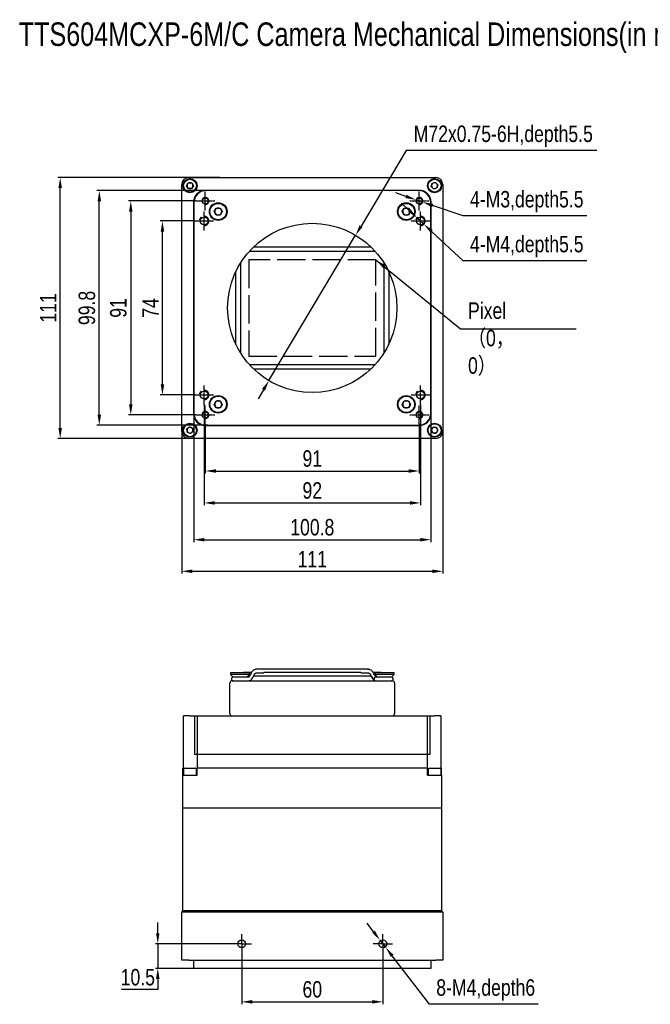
# Model space of a CAD drawing. Header units: millimetres. Extents: x 1800 to 2436, y 112 to 531.
# Tile 1 of 6: x 1800 to 2068, y 112 to 531. Entities that reach past the tile are written whole.
import ezdxf

# ---------------------------------------------------------------- set-up
doc = ezdxf.new("R2010")
doc.units = ezdxf.units.MM
doc.header["$PDSIZE"] = -1
for name, pattern in [('ACAD_ISO02W100', [15, 12, -3]), ('CENTER', [10.16, 6.35, -1.27, 1.27, -1.27]), ('CENTER2', [28.575, 19.05, -3.175, 3.175, -3.175]), ('CENTERX2', [20.32, 12.7, -2.54, 2.54, -2.54])]:
    doc.linetypes.add(name, pattern=pattern)
doc.layers.add('中心线-SW', color=1, linetype='CENTERX2')
for name, color, linetype, lineweight in [('粗实线-AW', 7, 'Continuous', 25), ('细实线', 3, 'Continuous', 25), ('细点画线', 1, 'CENTER2', 25), ('细虚线', 2, 'ACAD_ISO02W100', 25)]:
    doc.layers.add(name, color=color, linetype=linetype, lineweight=lineweight)
doc.styles.add('iTek', font='txt', dxfattribs={"width": 0.8, "height": 7})
doc.dimstyles.new('iTek', dxfattribs={"dimscale": 0, "dimtxt": 7, "dimasz": 4.5, "dimexe": 1, "dimexo": 0, "dimgap": 1.5, "dimtad": 1, "dimtoh": 1, "dimdsep": 46, "dimtxsty": 'iTek', "dimcen": 4, "dimclrd": 256, "dimclre": 256, "dimclrt": 256, "dimazin": 2, "dimtfac": 1, "dimtmove": 0, "dimatfit": 3, "dimfxl": 1, "dimlwd": -1, "dimlwe": -1, "dimarcsym": 0})

# ---------------------------------------------------------------- blocks, each defined once
blk = doc.blocks.new('SW_CENTERMARKSYMBOL_682')
at = {"layer": '中心线-SW', "color": 0, "ltscale": 4}
for p, q in [((-2.5, 0), (-4.15, 0)), ((0, 0), (-2.5, 0)), ((0, 2.5), (0, 4.15)), ((0, 0), (0, 2.5)), ((0, 0), (0, -2.5)), ((0, 0), (2.5, 0)), ((2.5, 0), (4.15, 0)), ((0, -2.5), (0, -4.15))]:
    blk.add_line(p, q, dxfattribs=at)
blk = doc.blocks.new('SW_CENTERMARKSYMBOL_683')
at = {"layer": '中心线-SW', "color": 0, "ltscale": 4}
for p, q in [((-2.5, 0), (-4.15, 0)), ((0, 0), (-2.5, 0)), ((0, 2.5), (0, 4.15)), ((0, 0), (0, 2.5)), ((0, 0), (0, -2.5)), ((0, 0), (2.5, 0)), ((2.5, 0), (4.15, 0)), ((0, -2.5), (0, -4.15))]:
    blk.add_line(p, q, dxfattribs=at)
blk = doc.blocks.new('*D6')
at = {"layer": 'Defpoints', "color": 0, "linetype": 'CENTER'}
for p in [(1942.75, 439.22), (1905.89, 377.37)]:
    blk.add_point(p, dxfattribs=at)
at = {"layer": '细实线'}
for p, q in [((1964.21, 475.24), (1945.05, 443.09)), ((2045.35, 475.24), (1964.21, 475.24)), ((1905.89, 377.37), (1942.75, 439.22)), ((1903.59, 373.51), (1901.28, 369.64))]:
    blk.add_line(p, q, dxfattribs=at)
at = {"layer": '细实线', "linetype": 'CENTER'}
for points in [[(1944.41, 443.47), (1945.69, 442.7), (1942.75, 439.22)], [(1902.94, 373.89), (1904.23, 373.12), (1905.89, 377.37)]]:
    blk.add_solid(points, dxfattribs=at)
at = {"layer": '细实线', "linetype": 'CENTER', "insert": (2005.53, 481.33), "char_height": 7, "attachment_point": 5, "style": 'iTek'}
blk.add_mtext('M72x0.75-6H,depth5.5', dxfattribs=at)
blk = doc.blocks.new('*D7')
at = {"layer": 'Defpoints', "color": 0, "linetype": 'CENTER'}
for p in [(1968.86, 446.66), (1971.78, 443.93)]:
    blk.add_point(p, dxfattribs=at)
at = {"layer": '细实线'}
for p, q in [((1965.56, 449.73), (1962.27, 452.8)), ((1968.86, 446.66), (1971.78, 443.93)), ((1988.42, 428.41), (1975.07, 440.86)), ((2041.12, 428.41), (1988.42, 428.41))]:
    blk.add_line(p, q, dxfattribs=at)
at = {"layer": '细实线', "linetype": 'CENTER'}
for points in [[(1966.08, 450.28), (1965.05, 449.18), (1968.86, 446.66)], [(1975.58, 441.41), (1974.56, 440.31), (1971.78, 443.93)]]:
    blk.add_solid(points, dxfattribs=at)
at = {"layer": '细实线', "linetype": 'CENTER', "insert": (2015.52, 434.41), "char_height": 7, "attachment_point": 5, "style": 'iTek'}
blk.add_mtext('4-M4,depth5.5', dxfattribs=at)
blk = doc.blocks.new('*D8')
at = {"layer": 'Defpoints', "color": 0, "linetype": 'CENTER'}
for p in [(1968.4, 454.28), (1971.24, 453.31)]:
    blk.add_point(p, dxfattribs=at)
at = {"layer": '细实线'}
for p, q in [((1964.14, 455.74), (1959.89, 457.2)), ((1968.4, 454.28), (1971.24, 453.31)), ((1988.42, 447.41), (1975.49, 451.85)), ((2041.12, 447.41), (1988.42, 447.41))]:
    blk.add_line(p, q, dxfattribs=at)
at = {"layer": '细实线', "linetype": 'CENTER'}
for points in [[(1964.39, 456.45), (1963.9, 455.03), (1968.4, 454.28)], [(1975.74, 452.56), (1975.25, 451.14), (1971.24, 453.31)]]:
    blk.add_solid(points, dxfattribs=at)
at = {"layer": '细实线', "linetype": 'CENTER', "insert": (2015.52, 453.5), "char_height": 7, "attachment_point": 5, "style": 'iTek'}
blk.add_mtext('4-M3,depth5.5', dxfattribs=at)
blk = doc.blocks.new('*D9')
at = {"layer": 'Defpoints', "color": 0, "linetype": 'CENTER'}
for p in [(1878.82, 358.8), (1969.82, 358.8), (1969.82, 338.94)]:
    blk.add_point(p, dxfattribs=at)
at = {"layer": '细实线'}
for p, q in [((1878.82, 358.8), (1878.82, 337.94)), ((1969.82, 358.8), (1969.82, 337.94)), ((1883.32, 338.94), (1965.32, 338.94))]:
    blk.add_line(p, q, dxfattribs=at)
at = {"layer": '细实线', "linetype": 'CENTER'}
for points in [[(1883.32, 339.69), (1883.32, 338.19), (1878.82, 338.94)], [(1965.32, 339.69), (1965.32, 338.19), (1969.82, 338.94)]]:
    blk.add_solid(points, dxfattribs=at)
at = {"layer": '细实线', "linetype": 'CENTER', "insert": (1924.32, 344.21), "char_height": 7, "attachment_point": 5, "style": 'iTek'}
blk.add_mtext('91', dxfattribs=at)
blk = doc.blocks.new('*D10')
at = {"layer": 'Defpoints', "color": 0, "linetype": 'CENTER'}
for p in [(1878.32, 367.3), (1970.32, 367.3), (1970.32, 325.37)]:
    blk.add_point(p, dxfattribs=at)
at = {"layer": '细实线'}
for p, q in [((1878.32, 367.3), (1878.32, 324.37)), ((1970.32, 367.3), (1970.32, 324.37)), ((1882.82, 325.37), (1965.82, 325.37))]:
    blk.add_line(p, q, dxfattribs=at)
at = {"layer": '细实线', "linetype": 'CENTER'}
for points in [[(1882.82, 326.12), (1882.82, 324.62), (1878.32, 325.37)], [(1965.82, 326.12), (1965.82, 324.62), (1970.32, 325.37)]]:
    blk.add_solid(points, dxfattribs=at)
at = {"layer": '细实线', "linetype": 'CENTER', "insert": (1924.32, 330.63), "char_height": 7, "attachment_point": 5, "style": 'iTek'}
blk.add_mtext('92', dxfattribs=at)
blk = doc.blocks.new('*D11')
at = {"layer": 'Defpoints', "color": 0, "linetype": 'CENTER'}
for p in [(1873.92, 363.6), (1974.72, 363.6), (1974.72, 309.73)]:
    blk.add_point(p, dxfattribs=at)
at = {"layer": '细实线'}
for p, q in [((1873.92, 363.6), (1873.92, 308.73)), ((1974.72, 363.6), (1974.72, 308.73)), ((1878.42, 309.73), (1970.22, 309.73))]:
    blk.add_line(p, q, dxfattribs=at)
at = {"layer": '细实线', "linetype": 'CENTER'}
for points in [[(1878.42, 310.48), (1878.42, 308.98), (1873.92, 309.73)], [(1970.22, 310.48), (1970.22, 308.98), (1974.72, 309.73)]]:
    blk.add_solid(points, dxfattribs=at)
at = {"layer": '细实线', "linetype": 'CENTER', "insert": (1924.32, 314.98), "char_height": 7, "attachment_point": 5, "style": 'iTek'}
blk.add_mtext('100.8', dxfattribs=at)
blk = doc.blocks.new('*D12')
at = {"layer": 'Defpoints', "color": 0, "linetype": 'CENTER'}
for p in [(1868.82, 358.27), (1979.82, 358.27), (1979.82, 296.29)]:
    blk.add_point(p, dxfattribs=at)
at = {"layer": '细实线'}
for p, q in [((1868.82, 358.27), (1868.82, 295.29)), ((1979.82, 358.27), (1979.82, 295.29)), ((1873.32, 296.29), (1975.32, 296.29))]:
    blk.add_line(p, q, dxfattribs=at)
at = {"layer": '细实线', "linetype": 'CENTER'}
for points in [[(1873.32, 297.04), (1873.32, 295.54), (1868.82, 296.29)], [(1975.32, 297.04), (1975.32, 295.54), (1979.82, 296.29)]]:
    blk.add_solid(points, dxfattribs=at)
at = {"layer": '细实线', "linetype": 'CENTER', "insert": (1924.32, 301.41), "char_height": 7, "attachment_point": 5, "style": 'iTek'}
blk.add_mtext('111', dxfattribs=at)
blk = doc.blocks.new('*D13')
at = {"layer": 'Defpoints', "color": 0, "linetype": 'CENTER'}
for p in [(1860.6, 445.3), (1874.32, 445.3), (1874.32, 371.3)]:
    blk.add_point(p, dxfattribs=at)
at = {"layer": '细实线'}
for p, q in [((1874.32, 445.3), (1859.6, 445.3)), ((1860.6, 375.8), (1860.6, 440.8)), ((1874.32, 371.3), (1859.6, 371.3))]:
    blk.add_line(p, q, dxfattribs=at)
at = {"layer": '细实线', "linetype": 'CENTER'}
for points in [[(1859.85, 440.8), (1861.35, 440.8), (1860.6, 445.3)], [(1859.85, 375.8), (1861.35, 375.8), (1860.6, 371.3)]]:
    blk.add_solid(points, dxfattribs=at)
at = {"layer": '细实线', "linetype": 'CENTER', "insert": (1855.49, 408.3), "char_height": 7, "attachment_point": 5, "rotation": 90, "style": 'iTek'}
blk.add_mtext('74', dxfattribs=at)
blk = doc.blocks.new('*D14')
at = {"layer": 'Defpoints', "color": 0, "linetype": 'CENTER'}
for p in [(1874.82, 453.8), (1847.14, 362.8), (1874.82, 362.8)]:
    blk.add_point(p, dxfattribs=at)
at = {"layer": '细实线'}
for p, q in [((1874.82, 453.8), (1846.14, 453.8)), ((1847.14, 449.3), (1847.14, 367.3)), ((1874.82, 362.8), (1846.14, 362.8))]:
    blk.add_line(p, q, dxfattribs=at)
at = {"layer": '细实线', "linetype": 'CENTER'}
for points in [[(1846.39, 449.3), (1847.89, 449.3), (1847.14, 453.8)], [(1846.39, 367.3), (1847.89, 367.3), (1847.14, 362.8)]]:
    blk.add_solid(points, dxfattribs=at)
at = {"layer": '细实线', "linetype": 'CENTER', "insert": (1841.87, 408.3), "char_height": 7, "attachment_point": 5, "rotation": 90, "style": 'iTek'}
blk.add_mtext('91', dxfattribs=at)
blk = doc.blocks.new('*D15')
at = {"layer": 'Defpoints', "color": 0, "linetype": 'CENTER'}
for p in [(1833.76, 458.2), (1889.39, 458.2), (1879.88, 358.4)]:
    blk.add_point(p, dxfattribs=at)
at = {"layer": '细实线'}
for p, q in [((1889.39, 458.2), (1832.76, 458.2)), ((1833.76, 362.9), (1833.76, 453.7)), ((1879.88, 358.4), (1832.76, 358.4))]:
    blk.add_line(p, q, dxfattribs=at)
at = {"layer": '细实线', "linetype": 'CENTER'}
for points in [[(1833.01, 453.7), (1834.51, 453.7), (1833.76, 458.2)], [(1833.01, 362.9), (1834.51, 362.9), (1833.76, 358.4)]]:
    blk.add_solid(points, dxfattribs=at)
at = {"layer": '细实线', "linetype": 'CENTER', "insert": (1828.5, 408.3), "char_height": 7, "attachment_point": 5, "rotation": 90, "style": 'iTek'}
blk.add_mtext('99.8', dxfattribs=at)
blk = doc.blocks.new('*D16')
at = {"layer": 'Defpoints', "color": 0}
for p in [(1817.12, 463.8), (1884.97, 463.8), (1884.97, 352.8)]:
    blk.add_point(p, dxfattribs=at)
at = {"layer": '细实线'}
for p, q in [((1884.97, 463.8), (1816.12, 463.8)), ((1817.12, 357.3), (1817.12, 459.3)), ((1884.97, 352.8), (1816.12, 352.8))]:
    blk.add_line(p, q, dxfattribs=at)
for points in [[(1816.37, 459.3), (1817.87, 459.3), (1817.12, 463.8)], [(1816.37, 357.3), (1817.87, 357.3), (1817.12, 352.8)]]:
    blk.add_solid(points, dxfattribs=at)
at = {"layer": '细实线', "insert": (1812, 408.3), "char_height": 7, "attachment_point": 5, "rotation": 90, "style": 'iTek'}
blk.add_mtext('111', dxfattribs=at)
blk = doc.blocks.new('*D19')
at = {"layer": 'Defpoints', "color": 0}
for p in [(1894.32, 133.7), (1954.32, 133.7), (1954.32, 113.16)]:
    blk.add_point(p, dxfattribs=at)
at = {"layer": '细实线'}
for p, q in [((1894.32, 133.7), (1894.32, 112.16)), ((1954.32, 133.7), (1954.32, 112.16)), ((1898.82, 113.16), (1949.82, 113.16))]:
    blk.add_line(p, q, dxfattribs=at)
for points in [[(1898.82, 113.91), (1898.82, 112.41), (1894.32, 113.16)], [(1949.82, 113.91), (1949.82, 112.41), (1954.32, 113.16)]]:
    blk.add_solid(points, dxfattribs=at)
at = {"layer": '细实线', "insert": (1924.32, 118.44), "char_height": 7, "attachment_point": 5, "style": 'iTek'}
blk.add_mtext('60', dxfattribs=at)
blk = doc.blocks.new('*D5')
at = {"layer": 'Defpoints', "color": 0, "linetype": 'CENTER'}
for p in [(1953.1, 139.43), (1955.54, 136.27)]:
    blk.add_point(p, dxfattribs=at)
at = {"layer": '细实线'}
for p, q in [((1950.34, 142.99), (1947.59, 146.56)), ((1953.1, 139.43), (1955.54, 136.27)), ((1974.2, 112.1), (1958.29, 132.71)), ((2020.41, 112.1), (1974.2, 112.1))]:
    blk.add_line(p, q, dxfattribs=at)
at = {"layer": '细实线', "linetype": 'CENTER'}
for points in [[(1950.94, 143.45), (1949.75, 142.54), (1953.1, 139.43)], [(1958.88, 133.16), (1957.7, 132.25), (1955.54, 136.27)]]:
    blk.add_solid(points, dxfattribs=at)
at = {"layer": '细实线', "linetype": 'CENTER', "insert": (1998.06, 118.19), "char_height": 7, "attachment_point": 5, "style": 'iTek'}
blk.add_mtext('8-M4,depth6', dxfattribs=at)
blk = doc.blocks.new('*D22')
at = {"layer": 'Defpoints', "color": 0}
for p in [(1890.17, 137.85), (1858.62, 127.35), (1873.92, 127.35)]:
    blk.add_point(p, dxfattribs=at)
at = {"layer": '细实线'}
for p, q in [((1858.62, 142.35), (1858.62, 146.85)), ((1890.17, 137.85), (1857.62, 137.85)), ((1858.62, 137.85), (1858.62, 127.35)), ((1873.92, 127.35), (1857.62, 127.35)), ((1858.62, 122.85), (1858.62, 118.35)), ((1858.62, 118.35), (1843.13, 118.35))]:
    blk.add_line(p, q, dxfattribs=at)
for points in [[(1857.87, 142.35), (1859.37, 142.35), (1858.62, 137.85)], [(1857.87, 122.85), (1859.37, 122.85), (1858.62, 127.35)]]:
    blk.add_solid(points, dxfattribs=at)
at = {"layer": '细实线', "insert": (1850.13, 123.6), "char_height": 7, "attachment_point": 5, "style": 'iTek'}
blk.add_mtext('10.5', dxfattribs=at)

msp = doc.modelspace()

# ---------------------------------------------------------------- linework, layer by layer
at = {"layer": '粗实线-AW', "lineweight": 30, "ltscale": 2}
for p, q in [((1868.818, 355.797), (1868.818, 460.797)), ((1868.818, 355.797), (1868.818, 460.797)), ((1870.875, 460.297), (1871.596, 461.547)), ((1871.596, 461.547), (1873.04, 461.547)), ((1871.818, 463.797), (1976.818, 463.797)), ((1871.818, 463.797), (1976.818, 463.797)), ((1873.04, 461.547), (1873.761, 460.297)), ((1974.906, 459.996), (1975.352, 461.369)), ((1975.352, 461.369), (1976.763, 461.67)), ((1976.763, 461.67), (1977.73, 460.598)), ((1979.818, 460.797), (1979.818, 355.797)), ((1979.818, 460.797), (1979.818, 355.797)), ((1871.596, 459.047), (1870.875, 460.297)), ((1873.04, 459.047), (1871.596, 459.047)), ((1873.761, 460.297), (1873.04, 459.047)), ((1969.818, 458.297), (1878.818, 458.297)), ((1969.818, 458.297), (1878.818, 458.297)), ((1969.518, 458.197), (1879.118, 458.197)), ((1969.518, 458.197), (1879.118, 458.197)), ((1975.873, 458.924), (1974.906, 459.996)), ((1977.284, 459.225), (1975.873, 458.924)), ((1977.73, 460.598), (1977.284, 459.225)), ((1873.818, 453.297), (1873.818, 363.297)), ((1873.818, 453.297), (1873.818, 363.297)), ((1873.918, 452.997), (1873.918, 363.597)), ((1873.918, 452.997), (1873.918, 363.597)), ((1974.718, 363.597), (1974.718, 452.997)), ((1974.718, 363.597), (1974.718, 452.997)), ((1974.818, 363.297), (1974.818, 453.297)), ((1974.818, 363.297), (1974.818, 453.297)), ((1882.586, 449.302), (1883.457, 450.8)), ((1882.586, 449.297), (1883.452, 450.797)), ((1883.447, 447.8), (1882.586, 449.302)), ((1883.452, 447.797), (1882.586, 449.297)), ((1883.452, 450.797), (1885.184, 450.797)), ((1883.457, 450.8), (1885.189, 450.794)), ((1886.05, 449.291), (1885.179, 447.794)), ((1885.184, 450.797), (1886.05, 449.297)), ((1886.05, 449.297), (1885.184, 447.797)), ((1885.189, 450.794), (1886.05, 449.291)), ((1962.586, 449.297), (1963.452, 450.797)), ((1962.586, 449.297), (1963.452, 450.797)), ((1963.452, 447.797), (1962.586, 449.297)), ((1963.452, 447.797), (1962.586, 449.297)), ((1963.452, 450.797), (1965.184, 450.797)), ((1963.452, 450.797), (1965.184, 450.797)), ((1965.184, 450.797), (1966.05, 449.297)), ((1965.184, 450.797), (1966.05, 449.297)), ((1966.05, 449.297), (1965.184, 447.797)), ((1966.05, 449.297), (1965.184, 447.797)), ((1885.179, 447.794), (1883.447, 447.8)), ((1885.184, 447.797), (1883.452, 447.797)), ((1965.184, 447.797), (1963.452, 447.797)), ((1965.184, 447.797), (1963.452, 447.797)), ((1951.151, 432.297), (1897.485, 432.297)), ((1951.151, 432.297), (1897.485, 432.297)), ((1899.418, 434.297), (1949.218, 434.297)), ((1899.418, 434.297), (1949.218, 434.297)), ((1893.818, 427.421), (1893.818, 389.172)), ((1893.818, 427.421), (1893.818, 389.172)), ((1954.818, 389.172), (1954.818, 427.421)), ((1954.818, 389.172), (1954.818, 427.421)), ((1891.818, 392.813), (1891.818, 423.781)), ((1891.818, 392.813), (1891.818, 423.781)), ((1956.818, 423.781), (1956.818, 392.813)), ((1956.818, 423.781), (1956.818, 392.813)), ((1897.485, 384.297), (1951.151, 384.297)), ((1897.485, 384.297), (1951.151, 384.297)), ((1949.218, 382.297), (1899.418, 382.297)), ((1949.218, 382.297), (1899.418, 382.297)), ((1882.586, 367.297), (1883.452, 368.797)), ((1883.452, 368.797), (1885.184, 368.797)), ((1885.184, 368.797), (1886.05, 367.297)), ((1962.586, 367.297), (1963.452, 368.797)), ((1963.452, 368.797), (1965.184, 368.797)), ((1965.184, 368.797), (1966.05, 367.297)), ((1883.452, 365.797), (1882.586, 367.297)), ((1885.184, 365.797), (1883.452, 365.797)), ((1886.05, 367.297), (1885.184, 365.797)), ((1963.452, 365.797), (1962.586, 367.297)), ((1965.184, 365.797), (1963.452, 365.797)), ((1966.05, 367.297), (1965.184, 365.797)), ((1870.972, 356.818), (1872.096, 357.723)), ((1871.194, 355.392), (1870.972, 356.818)), ((1872.096, 357.723), (1873.442, 357.202)), ((1873.442, 357.202), (1873.664, 355.776)), ((1878.818, 358.297), (1969.818, 358.297)), ((1878.818, 358.297), (1969.818, 358.297)), ((1879.118, 358.397), (1969.518, 358.397)), ((1879.118, 358.397), (1969.518, 358.397)), ((1974.875, 356.297), (1975.596, 357.547)), ((1975.596, 355.047), (1974.875, 356.297)), ((1975.596, 357.547), (1977.04, 357.547)), ((1977.04, 357.547), (1977.761, 356.297)), ((1977.761, 356.297), (1977.04, 355.047)), ((1872.54, 354.871), (1871.194, 355.392)), ((1976.818, 352.797), (1871.818, 352.797)), ((1976.818, 352.797), (1871.818, 352.797)), ((1873.664, 355.776), (1872.54, 354.871)), ((1977.04, 355.047), (1975.596, 355.047)), ((1889.548, 253.05), (1889.548, 252.37)), ((1897.588, 253.05), (1889.548, 253.05)), ((1889.548, 252.37), (1890.668, 251.25)), ((1897.588, 252.37), (1889.548, 252.37)), ((1898.413, 253.25), (1895.318, 253.25)), ((1896.383, 251.165), (1897.588, 252.37)), ((1896.968, 251.75), (1897.552, 251.75)), ((1897.588, 252.37), (1897.588, 253.05)), ((1898.263, 252.939), (1897.934, 252.267)), ((1899.281, 251.607), (1899.269, 251.588)), ((1899.281, 251.607), (1899.61, 252.279)), ((1899.351, 251.75), (1903.811, 251.75)), ((1922.197, 254.65), (1900.68, 254.65)), ((1900.68, 253.15), (1900.784, 253.165)), ((1900.68, 253.15), (1903.547, 253.15)), ((1903.811, 251.75), (1949.285, 251.75)), ((1944.56, 253.25), (1904.07, 253.25)), ((1947.956, 254.65), (1926.439, 254.65)), ((1945.089, 253.15), (1947.956, 253.15)), ((1948.267, 254.624), (1947.857, 254.637)), ((1949.026, 252.279), (1949.355, 251.607)), ((1949.029, 252.273), (1949.026, 252.279)), ((1949.355, 251.607), (1949.367, 251.588)), ((1949.367, 251.588), (1949.355, 251.607)), ((1950.702, 252.267), (1950.373, 252.939)), ((1950.917, 251.93), (1950.714, 252.225)), ((1951.021, 251.83), (1950.917, 251.93)), ((1951.048, 253.05), (1951.048, 252.37)), ((1959.088, 253.05), (1951.048, 253.05)), ((1951.048, 252.37), (1952.253, 251.165)), ((1959.088, 252.37), (1951.048, 252.37)), ((1951.084, 251.75), (1951.668, 251.75)), ((1957.968, 251.25), (1959.088, 252.37)), ((1959.088, 252.37), (1959.088, 253.05)), ((1889.318, 235.75), (1889.318, 248.75)), ((1890.318, 249.75), (1892.318, 249.75)), ((1895.783, 251.25), (1890.661, 251.25)), ((1892.318, 249.75), (1956.318, 249.75)), ((1897.451, 251.25), (1896.559, 251.25)), ((1952.077, 251.25), (1951.25, 251.25)), ((1957.975, 251.25), (1952.855, 251.25)), ((1956.318, 249.75), (1958.318, 249.75)), ((1959.318, 248.75), (1959.318, 235.75)), ((1869.618, 212.55), (1869.618, 234.75)), ((1872.318, 234.75), (1869.618, 234.75)), ((1872.318, 234.75), (1874.244, 234.75)), ((1874.244, 234.75), (1874.244, 218.55)), ((1874.244, 234.75), (1875.318, 234.75)), ((1875.318, 234.75), (1973.318, 234.75)), ((1875.318, 234.75), (1875.318, 218.55)), ((1973.318, 218.55), (1973.318, 234.75)), ((1973.318, 234.75), (1974.392, 234.75)), ((1974.392, 218.55), (1974.392, 234.75)), ((1974.392, 234.75), (1976.318, 234.75)), ((1979.018, 234.75), (1976.318, 234.75)), ((1979.018, 234.75), (1979.018, 212.55)), ((1874.244, 218.55), (1875.318, 218.55)), ((1875.318, 218.55), (1973.318, 218.55)), ((1875.318, 218.55), (1875.318, 212.55)), ((1973.318, 212.55), (1973.318, 218.55)), ((1973.318, 218.55), (1974.392, 218.55)), ((1869.318, 212.55), (1869.618, 212.55)), ((1869.318, 209.55), (1869.318, 212.55)), ((1869.318, 195.55), (1869.318, 209.55)), ((1869.318, 209.55), (1871.818, 209.55)), ((1869.568, 212.175), (1869.568, 209.55)), ((1869.943, 212.55), (1870.124, 212.55)), ((1870.124, 212.55), (1874.693, 212.55)), ((1871.818, 209.55), (1875.318, 209.55)), ((1875.068, 209.55), (1875.068, 212.175)), ((1875.318, 209.55), (1875.318, 212.55)), ((1973.318, 212.55), (1875.318, 212.55)), ((1973.318, 209.55), (1973.318, 212.55)), ((1973.318, 209.55), (1976.818, 209.55)), ((1973.568, 212.175), (1973.568, 209.55)), ((1973.943, 212.55), (1978.693, 212.55)), ((1976.818, 209.55), (1979.318, 209.55)), ((1979.018, 212.55), (1979.318, 212.55)), ((1979.068, 209.55), (1979.068, 212.175)), ((1979.318, 209.55), (1979.318, 212.55)), ((1979.318, 209.55), (1979.318, 195.55)), ((1871.818, 195.55), (1869.318, 195.55)), ((1869.318, 151.85), (1869.318, 195.55)), ((1976.818, 195.55), (1871.818, 195.55)), ((1979.318, 195.55), (1976.818, 195.55)), ((1979.318, 195.55), (1979.318, 151.85)), ((1868.818, 151.35), (1869.318, 151.85)), ((1868.818, 130.85), (1868.818, 151.35)), ((1871.818, 151.35), (1868.818, 151.35)), ((1871.818, 151.85), (1869.318, 151.85)), ((1976.818, 151.85), (1871.818, 151.85)), ((1976.818, 151.35), (1871.818, 151.35)), ((1979.318, 151.85), (1976.818, 151.85)), ((1979.818, 151.35), (1976.818, 151.35)), ((1979.818, 151.35), (1979.318, 151.85)), ((1979.818, 151.35), (1979.818, 130.85)), ((1871.818, 130.85), (1868.818, 130.85)), ((1871.818, 130.85), (1976.818, 130.85)), ((1873.918, 129.15), (1873.918, 130.85)), ((1974.718, 130.85), (1974.718, 129.15)), ((1979.818, 130.85), (1976.818, 130.85))]:
    msp.add_line(p, q, dxfattribs=at)
at = {"layer": '粗实线-AW', "lineweight": 30}
for p, q in [((1873.918, 127.35), (1873.918, 130.85)), ((1974.718, 130.85), (1974.718, 127.35)), ((1879.118, 127.35), (1873.918, 127.35)), ((1969.518, 127.35), (1879.118, 127.35)), ((1974.718, 127.35), (1969.518, 127.35))]:
    msp.add_line(p, q, dxfattribs=at)
at = {"layer": '粗实线-AW', "lineweight": 30, "ltscale": 2, "flags": 128}
for points in [[(1898.89, 250.994), (1899.042, 251.197), (1899.269, 251.588)], [(1900.68, 254.65), (1900.361, 254.623), (1900.307, 254.613)], [(1947.956, 254.65), (1948.275, 254.623), (1948.329, 254.613)]]:
    msp.add_lwpolyline(points, dxfattribs=at)
at = {"layer": '粗实线-AW', "lineweight": 30, "ltscale": 4}
for centre, radius in [((1872.318, 460.297), 3), ((1872.318, 460.297), 2.75), ((1976.318, 460.297), 3), ((1976.318, 460.297), 2.75), ((1878.818, 453.797), 1.25), ((1878.818, 453.797), 1.25), ((1884.318, 449.297), 3.75), ((1884.318, 449.297), 3.75), ((1884.318, 449.297), 3.5), ((1884.318, 449.297), 3.5), ((1964.318, 449.297), 3.75), ((1964.318, 449.297), 3.75), ((1964.318, 449.297), 3.5), ((1964.318, 449.297), 3.5), ((1969.818, 453.797), 1.25), ((1969.818, 453.797), 1.25), ((1878.318, 445.297), 1.65), ((1878.318, 445.297), 1.65), ((1924.318, 408.297), 36), ((1924.318, 408.297), 36), ((1970.318, 445.297), 1.65), ((1970.318, 445.297), 1.65), ((1878.318, 371.297), 1.65), ((1878.318, 371.297), 1.65), ((1970.318, 371.297), 1.65), ((1970.318, 371.297), 1.65), ((1884.318, 367.297), 3.75), ((1884.318, 367.297), 3.75), ((1884.318, 367.297), 3.5), ((1884.318, 367.297), 3.5), ((1964.318, 367.297), 3.75), ((1964.318, 367.297), 3.75), ((1964.318, 367.297), 3.5), ((1964.318, 367.297), 3.5), ((1878.818, 362.797), 1.25), ((1878.818, 362.797), 1.25), ((1969.818, 362.797), 1.25), ((1969.818, 362.797), 1.25), ((1872.318, 356.297), 3), ((1872.318, 356.297), 2.75), ((1976.318, 356.297), 3), ((1976.318, 356.297), 2.75), ((1894.318, 137.85), 1.65), ((1954.318, 137.85), 1.65)]:
    msp.add_circle(centre, radius, dxfattribs=at)
for centre, radius, start, end in [((1871.818, 460.797), 3, 90, 180), ((1871.818, 460.797), 3, 90, 180), ((1872.318, 460.297), 1.25, 150, 210), ((1872.318, 460.297), 1.25, 90, 150), ((1872.318, 460.297), 1.25, 30, 90), ((1872.318, 460.297), 1.25, 330, 30), ((1976.318, 460.297), 1.25, 102.02759, 162.02759), ((1976.318, 460.297), 1.25, 42.02759, 102.02759), ((1976.818, 460.797), 3, 0, 90), ((1976.818, 460.797), 3, 0, 90), ((1976.318, 460.297), 1.25, 342.02759, 42.02759), ((1872.318, 460.297), 1.25, 210, 270), ((1872.318, 460.297), 1.25, 270, 330), ((1878.818, 453.297), 5, 90, 180), ((1878.818, 453.297), 5, 90, 180), ((1879.118, 452.997), 5.2, 90, 180), ((1879.118, 452.997), 5.2, 90, 180), ((1969.518, 452.997), 5.2, 0, 90), ((1969.518, 452.997), 5.2, 0, 90), ((1969.818, 453.297), 5, 0, 90), ((1969.818, 453.297), 5, 0, 90), ((1976.318, 460.297), 1.25, 162.02759, 222.02759), ((1976.318, 460.297), 1.25, 222.02759, 282.02759), ((1976.318, 460.297), 1.25, 282.02759, 342.02759), ((1884.318, 449.297), 1.5, 149.81861, 209.81861), ((1884.318, 449.297), 1.5, 150, 210), ((1884.318, 449.297), 1.5, 209.81861, 269.81861), ((1884.318, 449.297), 1.5, 90, 150), ((1884.318, 449.297), 1.5, 210, 270), ((1884.318, 449.297), 1.5, 89.81861, 149.81861), ((1884.318, 449.297), 1.5, 269.81861, 329.81861), ((1884.318, 449.297), 1.5, 30, 90), ((1884.318, 449.297), 1.5, 270, 330), ((1884.318, 449.297), 1.5, 29.81861, 89.81861), ((1884.318, 449.297), 1.5, 329.81861, 29.81861), ((1884.318, 449.297), 1.5, 330, 30), ((1964.318, 449.297), 1.5, 150, 210), ((1964.318, 449.297), 1.5, 150, 210), ((1964.318, 449.297), 1.5, 90, 150), ((1964.318, 449.297), 1.5, 90, 150), ((1964.318, 449.297), 1.5, 210, 270), ((1964.318, 449.297), 1.5, 210, 270), ((1964.318, 449.297), 1.5, 30, 90), ((1964.318, 449.297), 1.5, 30, 90), ((1964.318, 449.297), 1.5, 270, 330), ((1964.318, 449.297), 1.5, 270, 330), ((1964.318, 449.297), 1.5, 330, 30), ((1964.318, 449.297), 1.5, 330, 30), ((1884.318, 367.297), 1.5, 90, 150), ((1884.318, 367.297), 1.5, 68.6756, 128.6756), ((1884.318, 367.297), 1.5, 30, 90), ((1884.318, 367.297), 1.5, 8.6756, 68.6756), ((1964.318, 367.297), 1.5, 105, 165), ((1964.318, 367.297), 1.5, 90, 150), ((1964.318, 367.297), 1.5, 45, 105), ((1964.318, 367.297), 1.5, 30, 90), ((1884.318, 367.297), 1.5, 128.6756, 188.6756), ((1884.318, 367.297), 1.5, 150, 210), ((1884.318, 367.297), 1.5, 188.6756, 248.6756), ((1884.318, 367.297), 1.5, 210, 270), ((1884.318, 367.297), 1.5, 248.6756, 308.6756), ((1884.318, 367.297), 1.5, 270, 330), ((1884.318, 367.297), 1.5, 308.6756, 8.6756), ((1884.318, 367.297), 1.5, 330, 30), ((1964.318, 367.297), 1.5, 150, 210), ((1964.318, 367.297), 1.5, 165, 225), ((1964.318, 367.297), 1.5, 210, 270), ((1964.318, 367.297), 1.5, 225, 285), ((1964.318, 367.297), 1.5, 270, 330), ((1964.318, 367.297), 1.5, 285, 345), ((1964.318, 367.297), 1.5, 345, 45), ((1964.318, 367.297), 1.5, 330, 30), ((1878.818, 363.297), 5, 180, 270), ((1878.818, 363.297), 5, 180, 270), ((1879.118, 363.597), 5.2, 180, 270), ((1879.118, 363.597), 5.2, 180, 270), ((1969.518, 363.597), 5.2, 270, 0), ((1969.518, 363.597), 5.2, 270, 0), ((1969.818, 363.297), 5, 270, 0), ((1969.818, 363.297), 5, 270, 0), ((1872.318, 356.297), 1.25, 128.84662, 188.84662), ((1872.318, 356.297), 1.25, 188.84662, 248.84662), ((1872.318, 356.297), 1.25, 68.84662, 128.84662), ((1872.318, 356.297), 1.25, 8.84662, 68.84662), ((1872.318, 356.297), 1.25, 308.84662, 8.84662), ((1976.318, 356.297), 1.25, 150, 210), ((1976.318, 356.297), 1.25, 90, 150), ((1976.318, 356.297), 1.25, 30, 90), ((1976.318, 356.297), 1.25, 330, 30), ((1871.818, 355.797), 3, 180, 270), ((1871.818, 355.797), 3, 180, 270), ((1872.318, 356.297), 1.25, 248.84662, 308.84662), ((1976.318, 356.297), 1.25, 210, 270), ((1976.318, 356.297), 1.25, 270, 330), ((1976.818, 355.797), 3, 270, 0), ((1976.818, 355.797), 3, 270, 0), ((1952.189, 252.972), 3.144, 206.12805, 238.6883), ((1890.318, 248.75), 1, 90, 180), ((1951.263, 250.513), 0.738, 91.01038, 180.97613), ((1951.263, 250.488), 0.738, 179.02452, 268.99011), ((1958.318, 248.75), 1, 0, 90), ((1890.318, 235.75), 1, 180, 270), ((1958.318, 235.75), 1, 270, 0), ((1869.943, 212.175), 0.375, 90, 180), ((1874.693, 212.175), 0.375, 0, 90), ((1973.943, 212.175), 0.375, 90, 180), ((1978.693, 212.175), 0.375, 0, 90)]:
    msp.add_arc(centre, radius, start, end, dxfattribs=at)
at = {"layer": '粗实线-AW', "lineweight": 30, "ltscale": 2}
for points, knots in [([(1895.318, 253.25), (1895.216, 253.241), (1895.032, 253.224), (1894.891, 253.104), (1894.828, 253.05)], [0, 0, 0, 0, 0.5489916, 1, 1, 1, 1]), ([(1897.462, 251.682), (1897.449, 251.669), (1897.337, 251.557), (1897.061, 251.42), (1896.745, 251.298), (1896.547, 251.282), (1896.496, 251.278)], [0, 0, 0, 0, 0.05402384, 0.45897514, 0.86153528, 1, 1, 1, 1]), ([(1897.934, 252.266), (1897.826, 252.058), (1897.621, 251.663), (1897.388, 251.339), (1897.365, 251.284), (1897.355, 251.259)], [0, 0, 0, 0, 0.3783832, 0.7180594, 1, 1, 1, 1]), ([(1897.464, 249.75), (1897.598, 249.771), (1897.904, 249.816), (1898.331, 250.145), (1898.81, 250.718), (1899.119, 251.302), (1899.281, 251.608)], [0, 0, 0, 0, 0.1843327, 0.418105, 0.6950483, 1, 1, 1, 1]), ([(1900.369, 254.624), (1900.127, 254.566), (1899.658, 254.453), (1898.882, 253.93), (1898.502, 253.322), (1898.263, 252.939)], [0, 0, 0, 0, 0.2825093, 0.5481103, 1, 1, 1, 1]), ([(1899.61, 252.278), (1899.751, 252.507), (1899.979, 252.873), (1900.405, 253.134), (1900.651, 253.153), (1900.779, 253.163)], [0, 0, 0, 0, 0.44393363, 0.71247408, 1, 1, 1, 1]), ([(1904.136, 253.243), (1904.115, 253.247), (1904.07, 253.254), (1903.969, 253.241), (1903.852, 253.211), (1903.731, 253.178), (1903.626, 253.154), (1903.571, 253.152), (1903.547, 253.15)], [0, 0, 0, 0, 0.1540882, 0.3328328, 0.5129509, 0.6893554, 0.8628793, 1, 1, 1, 1]), ([(1926.439, 254.65), (1926.144, 254.65), (1925.69, 254.65), (1924.932, 254.65), (1924.318, 254.65), (1923.704, 254.65), (1922.946, 254.65), (1922.492, 254.65), (1922.197, 254.65)], [0, 0, 0, 0, 0.239457, 0.3683609, 0.5000004, 0.6316391, 0.760543, 1, 1, 1, 1]), ([(1945.089, 253.15), (1945.057, 253.152), (1944.994, 253.156), (1944.877, 253.185), (1944.757, 253.219), (1944.646, 253.244), (1944.572, 253.254), (1944.547, 253.25), (1944.545, 253.249)], [0, 0, 0, 0, 0.1980729, 0.3962416, 0.5919244, 0.7865095, 0.9849485, 1, 1, 1, 1]), ([(1947.857, 253.163), (1947.985, 253.153), (1948.23, 253.134), (1948.657, 252.873), (1948.884, 252.507), (1949.026, 252.278)], [0, 0, 0, 0, 0.2875262, 0.556066, 1, 1, 1, 1]), ([(1950.373, 252.939), (1950.134, 253.322), (1949.754, 253.93), (1948.978, 254.453), (1948.509, 254.566), (1948.267, 254.624)], [0, 0, 0, 0, 0.45188886, 0.71748896, 1, 1, 1, 1]), ([(1949.354, 251.608), (1949.499, 251.333), (1949.783, 250.793), (1950.24, 250.211), (1950.695, 249.83), (1951.019, 249.776), (1951.172, 249.75)], [0, 0, 0, 0, 0.2733937, 0.5377394, 0.7823991, 1, 1, 1, 1]), ([(1953.808, 253.05), (1953.746, 253.104), (1953.608, 253.224), (1952.493, 253.326), (1953.601, 253.218), (1952.832, 253.259), (1952.422, 253.248), (1951.65, 253.251), (1950.887, 253.25), (1950.344, 253.25), (1950.168, 253.25)], [0, 0, 0, 0, 0.0172083, 0.0381552, 0.2136924, 0.3892294, 0.5647661, 0.7403033, 0.9158399, 1, 1, 1, 1]), ([(1952.14, 251.278), (1952.089, 251.282), (1951.891, 251.298), (1951.573, 251.418), (1951.241, 251.598), (1951.083, 251.765), (1951.021, 251.83)], [0, 0, 0, 0, 0.1148212, 0.4486432, 0.7844549, 1, 1, 1, 1]), ([(1890.661, 251.25), (1890.561, 251.239), (1890.352, 251.214), (1890.089, 251.018), (1889.92, 250.736), (1889.917, 250.526), (1889.915, 250.425)], [0, 0, 0, 0, 0.2387725, 0.500005, 0.7612323, 1, 1, 1, 1]), ([(1889.915, 250.575), (1889.917, 250.475), (1889.92, 250.265), (1890.089, 249.982), (1890.352, 249.787), (1890.561, 249.762), (1890.661, 249.75)], [0, 0, 0, 0, 0.2387677, 0.499995, 0.7612275, 1, 1, 1, 1]), ([(1896.559, 251.25), (1896.474, 251.25), (1896.303, 251.25), (1895.956, 251.25), (1895.782, 251.25)], [0, 0, 0, 0, 0.49999781, 1, 1, 1, 1]), ([(1952.853, 251.25), (1952.68, 251.25), (1952.332, 251.25), (1952.162, 251.25), (1952.077, 251.25)], [0, 0, 0, 0, 0.50000196, 1, 1, 1, 1]), ([(1958.721, 250.425), (1958.719, 250.526), (1958.716, 250.736), (1958.547, 251.018), (1958.283, 251.214), (1958.075, 251.239), (1957.975, 251.25)], [0, 0, 0, 0, 0.2387677, 0.4999978, 0.7612284, 1, 1, 1, 1]), ([(1957.975, 249.75), (1958.075, 249.762), (1958.283, 249.787), (1958.547, 249.982), (1958.716, 250.265), (1958.719, 250.475), (1958.721, 250.575)], [0, 0, 0, 0, 0.2387716, 0.5000022, 0.7612323, 1, 1, 1, 1])]:
    msp.add_open_spline(points, degree=3, knots=knots, dxfattribs=at)
at = {"layer": '细实线', "color": 3, "linetype": 'CENTER'}
for centre in [(1878.818, 453.797), (1969.818, 453.797), (1878.818, 362.797), (1969.818, 362.797)]:
    msp.add_arc(centre, 1.5, 270, 180, dxfattribs=at)
at = {"layer": '细实线', "linetype": 'CENTER'}
for centre in [(1878.318, 445.297), (1970.318, 445.297), (1878.318, 371.297), (1970.318, 371.297)]:
    msp.add_arc(centre, 2, 270, 180, dxfattribs=at)
at = {"layer": '细点画线', "linetype": 'CENTER', "ltscale": 0.1}
for p, q in [((1878.818, 449.797), (1878.818, 457.797)), ((1969.818, 449.797), (1969.818, 457.797)), ((1874.818, 453.797), (1882.818, 453.797)), ((1965.818, 453.797), (1973.818, 453.797)), ((1878.318, 441.297), (1878.318, 449.297)), ((1970.318, 441.297), (1970.318, 449.297)), ((1874.318, 445.297), (1882.318, 445.297)), ((1966.318, 445.297), (1974.318, 445.297)), ((1878.318, 367.297), (1878.318, 375.297)), ((1970.318, 367.297), (1970.318, 375.297)), ((1874.318, 371.297), (1882.318, 371.297)), ((1966.318, 371.297), (1974.318, 371.297)), ((1878.818, 358.797), (1878.818, 366.797)), ((1969.818, 358.797), (1969.818, 366.797)), ((1874.818, 362.797), (1882.818, 362.797)), ((1965.818, 362.797), (1973.818, 362.797))]:
    msp.add_line(p, q, dxfattribs=at)
at = {"layer": '细虚线', "color": 3}
for p, q in [((1951.368, 428.747), (1897.268, 428.747)), ((1897.268, 428.747), (1897.268, 387.847)), ((1951.368, 387.847), (1951.368, 428.747)), ((1897.268, 387.847), (1951.368, 387.847))]:
    msp.add_line(p, q, dxfattribs=at)

# ---------------------------------------------------------------- block references
at = {"layer": '中心线-SW', "ltscale": 2}
for name, p in [('SW_CENTERMARKSYMBOL_682', (1894.318, 137.85)), ('SW_CENTERMARKSYMBOL_683', (1954.318, 137.85))]:
    msp.add_blockref(name, p, dxfattribs=at)

# ---------------------------------------------------------------- texts
at = {"layer": '细实线', "color": 1, "linetype": 'CENTER', "insert": (1799.484, 529.749), "char_height": 10, "width": 387.27601, "attachment_point": 1, "style": 'iTek'}
msp.add_mtext('{\\C0;TTS604MCXP-6M/C Camera Mechanical Dimensions(in mm)}', dxfattribs=at)
at = {"layer": '细实线', "color": 1, "linetype": 'CENTER', "lineweight": 30, "insert": (1990.548, 410.652), "char_height": 7, "width": 15.87985, "attachment_point": 1, "style": 'iTek'}
msp.add_mtext('Pixel{\\fSimSun|b0|i0|c134|p2;（}0{\\fSimSun|b0|i0|c134|p2;，}0{\\fSimSun|b0|i0|c134|p2;）}', dxfattribs=at)

# ---------------------------------------------------------------- dimensions: what is measured, and where the dimension line sits
at = {"layer": '细实线', "color": 3, "linetype": 'CENTER'}
for p1, p2, text, picture, middle in [((1905.89, 377.371), (1942.746, 439.223), 'M72x0.75-6H,depth5.5', '*D6', (2005.529, 475.242)), ((1968.855, 446.661), (1971.78, 443.933), '4-M4,depth5.5', '*D7', (2015.521, 428.412)), ((1953.095, 139.433), (1955.541, 136.268), '8-M4,depth6', '*D5', (1998.057, 112.104))]:
    dim = msp.add_diameter_dim_2p(p1=p1, p2=p2, text=text, dimstyle='iTek', override={"dimscale": 1}, dxfattribs=at)
    dim.commit()
    dim.dimension.update_dxf_attribs({"geometry": picture, "text_midpoint": middle, "dimtype": 163})
at = {"layer": '细实线'}
for base, p1, p2, picture, middle in [((1817.118, 463.797), (1884.975, 352.797), (1884.975, 463.797), '*D16', (1812.002, 408.297)), ((1858.618, 127.35), (1890.168, 137.85), (1873.918, 127.35), '*D22', (1850.126, 123.597))]:
    dim = msp.add_linear_dim(base=base, p1=p1, p2=p2, angle=90, dimstyle='iTek', override={"dimscale": 1}, dxfattribs=at)
    dim.commit()
    dim.dimension.update_dxf_attribs({"geometry": picture, "text_midpoint": middle})
at = {"layer": '细实线', "color": 3, "linetype": 'CENTER'}
for base, p1, p2, picture, middle in [((1833.761, 458.197), (1879.875, 358.397), (1889.385, 458.197), '*D15', (1828.496, 408.297)), ((1847.141, 362.797), (1874.818, 453.797), (1874.818, 362.797), '*D14', (1841.875, 408.297)), ((1860.604, 445.297), (1874.318, 371.297), (1874.318, 445.297), '*D13', (1855.488, 408.297))]:
    dim = msp.add_linear_dim(base=base, p1=p1, p2=p2, angle=90, dimstyle='iTek', override={"dimscale": 1}, dxfattribs=at)
    dim.commit()
    dim.dimension.update_dxf_attribs({"geometry": picture, "text_midpoint": middle})
dim = msp.add_diameter_dim_2p(p1=(1968.399, 454.284), p2=(1971.237, 453.31), text='4-M3,depth5.5', dimstyle='iTek', override={"dimscale": 1}, dxfattribs=at)
dim.commit()
dim.dimension.update_dxf_attribs({"geometry": '*D8', "text_midpoint": (2015.521, 453.497)})
for base, p1, p2, picture, middle in [((1970.318, 325.368), (1878.318, 367.297), (1970.318, 367.297), '*D10', (1924.318, 330.634)), ((1974.718, 309.726), (1873.918, 363.597), (1974.718, 363.597), '*D11', (1924.318, 314.982)), ((1979.818, 296.292), (1868.818, 358.273), (1979.818, 358.273), '*D12', (1924.318, 301.408)), ((1969.818, 338.942), (1878.818, 358.797), (1969.818, 358.797), '*D9', (1924.318, 344.208))]:
    dim = msp.add_linear_dim(base=base, p1=p1, p2=p2, dimstyle='iTek', override={"dimscale": 1}, dxfattribs=at)
    dim.commit()
    dim.dimension.update_dxf_attribs({"geometry": picture, "text_midpoint": middle})
at = {"layer": '细实线'}
dim = msp.add_linear_dim(base=(1954.318, 113.164), p1=(1894.318, 133.7), p2=(1954.318, 133.7), dimstyle='iTek', override={"dimscale": 1}, dxfattribs=at)
dim.commit()
dim.dimension.update_dxf_attribs({"geometry": '*D19', "text_midpoint": (1924.318, 118.439)})

# ---------------------------------------------------------------- leaders
msp.add_leader([(1951.368, 428.747), (1987.405, 399.428), (2036.479, 399.428)], dimstyle='iTek', override={"dimscale": 1, "dimtad": 0}, dxfattribs=at)

doc.saveas('drawing.dxf')
